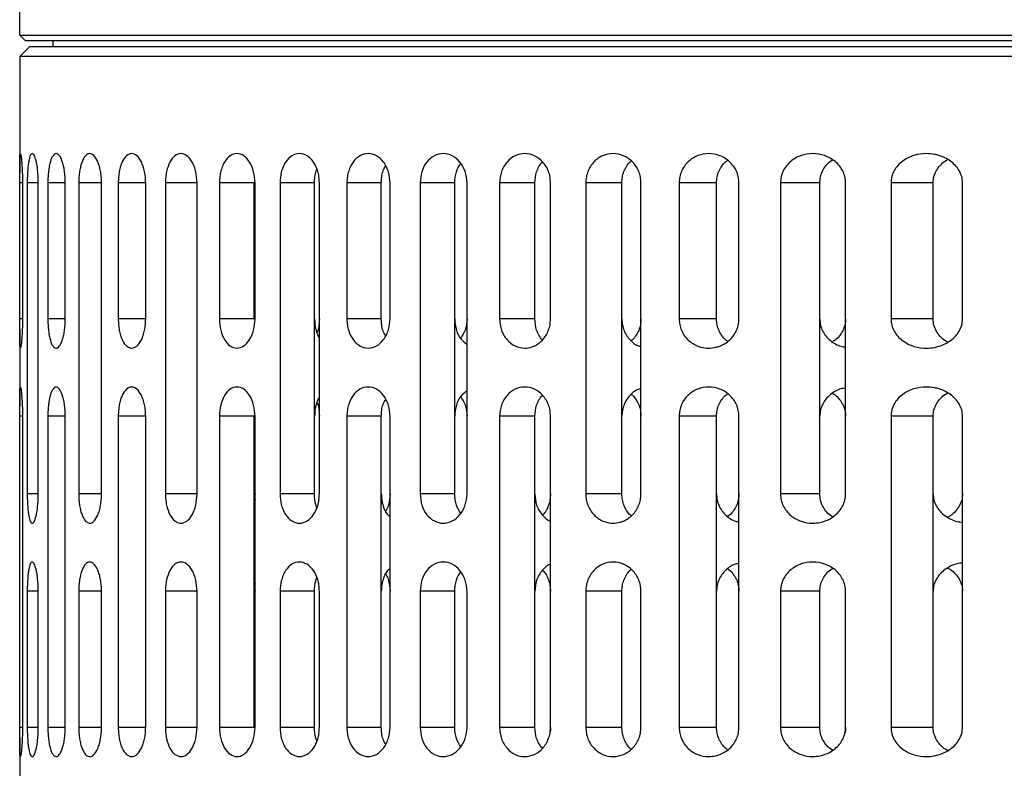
# Model space of a CAD drawing. Header units: millimetres. Extents: x -70 to 195, y 0 to 300.
# Tile 2 of 9: x 85 to 135, y 104 to 143. Entities that reach past the tile are written whole.
import ezdxf

# ---------------------------------------------------------------- set-up
doc = ezdxf.new("R2010")
doc.units = ezdxf.units.MM

msp = doc.modelspace()

# ---------------------------------------------------------------- linework, layer by layer
at = {"color": 7, "linetype": 'Continuous', "lineweight": 25}
for p, q in [((84.573, 141.769), (84.573, 143.719)), ((84.873, 141.469), (84.573, 141.769)), ((84.573, 141.769), (194.573, 141.769)), ((194.273, 141.469), (84.873, 141.469)), ((86.273, 141.469), (86.273, 141.169)), ((85.073, 141.169), (84.573, 140.669)), ((194.073, 141.169), (85.073, 141.169)), ((84.573, 140.669), (84.573, 134.707)), ((194.573, 140.669), (84.573, 140.669)), ((84.574, 127.169), (84.574, 134.169)), ((84.715, 134.169), (84.574, 134.169)), ((84.715, 134.169), (84.715, 127.169)), ((84.962, 134.169), (84.962, 118.169)), ((85.528, 134.169), (84.962, 134.169)), ((85.528, 118.169), (85.528, 134.169)), ((86.022, 134.169), (86.022, 127.169)), ((86.918, 134.169), (86.022, 134.169)), ((86.918, 127.169), (86.918, 134.169)), ((87.61, 134.169), (87.61, 118.169)), ((88.78, 134.169), (87.61, 134.169)), ((88.78, 118.169), (88.78, 134.169)), ((89.642, 134.169), (89.642, 127.169)), ((91.051, 134.169), (89.642, 134.169)), ((91.051, 127.169), (91.051, 134.169)), ((92.064, 134.169), (92.064, 118.169)), ((93.69, 134.169), (92.064, 134.169)), ((93.69, 118.169), (93.69, 134.169)), ((94.843, 134.169), (94.843, 127.169)), ((96.636, 134.169), (94.843, 134.169)), ((96.636, 127.169), (96.636, 134.169)), ((96.672, 127.169), (96.672, 134.169)), ((97.957, 134.169), (97.957, 118.169)), ((99.73, 134.169), (97.957, 134.169)), ((99.73, 118.169), (99.73, 134.169)), ((99.982, 118.169), (99.982, 134.169)), ((101.396, 134.169), (101.396, 127.169)), ((103.164, 134.169), (101.396, 134.169)), ((103.164, 127.169), (103.164, 134.169)), ((103.614, 127.169), (103.614, 134.169)), ((105.157, 134.169), (105.157, 118.169)), ((106.936, 134.169), (105.157, 134.169)), ((106.936, 118.169), (106.936, 134.169)), ((107.571, 118.169), (107.571, 134.169)), ((109.246, 134.169), (109.246, 127.169)), ((111.052, 134.169), (109.246, 134.169)), ((111.052, 127.169), (111.052, 134.169)), ((111.863, 127.169), (111.863, 134.169)), ((113.678, 134.169), (113.678, 118.169)), ((115.53, 134.169), (113.678, 134.169)), ((115.53, 118.169), (115.53, 134.169)), ((116.512, 118.169), (116.512, 134.169)), ((118.478, 134.169), (118.478, 127.169)), ((120.399, 134.169), (118.478, 134.169)), ((120.399, 127.169), (120.399, 134.169)), ((121.551, 127.169), (121.551, 134.169)), ((123.687, 134.169), (123.687, 118.169)), ((125.707, 134.169), (123.687, 134.169)), ((125.707, 118.169), (125.707, 134.169)), ((127.034, 118.169), (127.034, 134.169)), ((129.369, 134.169), (129.369, 127.169)), ((131.533, 134.169), (129.369, 134.169)), ((131.533, 127.169), (131.533, 134.169)), ((133.045, 127.169), (133.045, 134.169)), ((84.715, 127.169), (84.574, 127.169)), ((86.918, 127.169), (86.022, 127.169)), ((91.051, 127.169), (89.642, 127.169)), ((96.636, 127.169), (94.843, 127.169)), ((103.164, 127.169), (101.396, 127.169)), ((111.052, 127.169), (109.246, 127.169)), ((120.399, 127.169), (118.478, 127.169)), ((131.533, 127.169), (129.369, 127.169)), ((84.573, 126.631), (84.573, 122.707)), ((84.574, 106.169), (84.574, 122.169)), ((84.715, 122.169), (84.574, 122.169)), ((84.715, 122.169), (84.715, 106.169)), ((86.022, 122.169), (86.022, 106.169)), ((86.918, 122.169), (86.022, 122.169)), ((86.918, 106.169), (86.918, 122.169)), ((89.642, 122.169), (89.642, 106.169)), ((91.051, 122.169), (89.642, 122.169)), ((91.051, 106.169), (91.051, 122.169)), ((94.843, 122.169), (94.843, 106.169)), ((96.636, 122.169), (94.843, 122.169)), ((96.636, 106.169), (96.636, 122.169)), ((96.672, 106.169), (96.672, 122.169)), ((101.396, 122.169), (101.396, 106.169)), ((103.164, 122.169), (101.396, 122.169)), ((103.164, 106.169), (103.164, 122.169)), ((103.614, 106.169), (103.614, 122.169)), ((109.246, 122.169), (109.246, 106.169)), ((111.052, 122.169), (109.246, 122.169)), ((111.052, 106.169), (111.052, 122.169)), ((111.863, 106.169), (111.863, 122.169)), ((118.478, 122.169), (118.478, 106.169)), ((120.399, 122.169), (118.478, 122.169)), ((120.399, 106.169), (120.399, 122.169)), ((121.551, 106.169), (121.551, 122.169)), ((129.369, 122.169), (129.369, 106.169)), ((131.533, 122.169), (129.369, 122.169)), ((131.533, 106.169), (131.533, 122.169)), ((133.045, 106.169), (133.045, 122.169)), ((85.528, 118.169), (84.962, 118.169)), ((88.78, 118.169), (87.61, 118.169)), ((93.69, 118.169), (92.064, 118.169)), ((96.636, 118.169), (96.672, 117.861)), ((96.672, 118.169), (96.653, 118.02)), ((99.73, 118.169), (97.957, 118.169)), ((106.936, 118.169), (105.157, 118.169)), ((115.53, 118.169), (113.678, 118.169)), ((125.707, 118.169), (123.687, 118.169)), ((96.636, 113.46), (96.672, 113.169)), ((84.962, 113.169), (84.962, 106.169)), ((85.528, 113.169), (84.962, 113.169)), ((85.528, 106.169), (85.528, 113.169)), ((87.61, 113.169), (87.61, 106.169)), ((88.78, 113.169), (87.61, 113.169)), ((88.78, 106.169), (88.78, 113.169)), ((92.064, 113.169), (92.064, 106.169)), ((93.69, 113.169), (92.064, 113.169)), ((93.69, 106.169), (93.69, 113.169)), ((97.957, 113.169), (97.957, 106.169)), ((99.73, 113.169), (97.957, 113.169)), ((99.73, 106.169), (99.73, 113.169)), ((99.982, 106.169), (99.982, 113.169)), ((105.157, 113.169), (105.157, 106.169)), ((106.936, 113.169), (105.157, 113.169)), ((106.936, 106.169), (106.936, 113.169)), ((107.571, 106.169), (107.571, 113.169)), ((113.678, 113.169), (113.678, 106.169)), ((115.53, 113.169), (113.678, 113.169)), ((115.53, 106.169), (115.53, 113.169)), ((116.512, 106.169), (116.512, 113.169)), ((123.687, 113.169), (123.687, 106.169)), ((125.707, 113.169), (123.687, 113.169)), ((125.707, 106.169), (125.707, 113.169)), ((127.034, 106.169), (127.034, 113.169)), ((84.715, 106.169), (84.574, 106.169)), ((85.528, 106.169), (84.962, 106.169)), ((86.918, 106.169), (86.022, 106.169)), ((88.78, 106.169), (87.61, 106.169)), ((91.051, 106.169), (89.642, 106.169)), ((93.69, 106.169), (92.064, 106.169)), ((96.636, 106.169), (94.843, 106.169)), ((99.73, 106.169), (97.957, 106.169)), ((103.164, 106.169), (101.396, 106.169)), ((106.936, 106.169), (105.157, 106.169)), ((111.052, 106.169), (109.246, 106.169)), ((115.53, 106.169), (113.678, 106.169)), ((120.399, 106.169), (118.478, 106.169)), ((125.707, 106.169), (123.687, 106.169)), ((131.533, 106.169), (129.369, 106.169)), ((84.573, 105.631), (84.573, 102.49))]:
    msp.add_line(p, q, dxfattribs=at)
for points, knots in [([(84.574, 134.169), (84.574, 134.284), (84.574, 134.519), (84.573, 134.831), (84.574, 135.098), (84.577, 135.378), (84.585, 135.605), (84.605, 135.698), (84.634, 135.619), (84.663, 135.394), (84.686, 135.109), (84.702, 134.839), (84.713, 134.522), (84.714, 134.287), (84.715, 134.169)], [0, 0, 0, 0, 0.0611851, 0.1254538, 0.1858835, 0.2507124, 0.3752967, 0.5001014, 0.6247611, 0.7490598, 0.8135863, 0.8743972, 0.937082, 1, 1, 1, 1]), ([(85.528, 134.169), (85.527, 134.278), (85.524, 134.499), (85.499, 134.803), (85.464, 135.074), (85.405, 135.369), (85.318, 135.612), (85.227, 135.69), (85.16, 135.646), (85.101, 135.542), (85.049, 135.358), (85.006, 135.068), (84.982, 134.8), (84.965, 134.498), (84.963, 134.277), (84.962, 134.169)], [0, 0, 0, 0, 0.061528, 0.125153, 0.185268, 0.250495, 0.375317, 0.500336, 0.578668, 0.625247, 0.74932, 0.815348, 0.874818, 0.93884, 1, 1, 1, 1]), ([(86.918, 134.169), (86.916, 134.274), (86.911, 134.486), (86.878, 134.783), (86.828, 135.052), (86.743, 135.352), (86.611, 135.607), (86.443, 135.703), (86.283, 135.598), (86.167, 135.343), (86.095, 135.047), (86.054, 134.78), (86.027, 134.485), (86.024, 134.273), (86.022, 134.169)], [0, 0, 0, 0, 0.061906, 0.125308, 0.185924, 0.250597, 0.375507, 0.500411, 0.625074, 0.749446, 0.814919, 0.874924, 0.938513, 1, 1, 1, 1]), ([(88.78, 134.169), (88.777, 134.272), (88.772, 134.478), (88.732, 134.769), (88.671, 135.036), (88.565, 135.338), (88.395, 135.602), (88.171, 135.705), (87.955, 135.596), (87.8, 135.332), (87.705, 135.032), (87.652, 134.767), (87.617, 134.477), (87.612, 134.271), (87.61, 134.169)], [0, 0, 0, 0, 0.062136, 0.125383, 0.186392, 0.250669, 0.375459, 0.5003, 0.625033, 0.749589, 0.814502, 0.874719, 0.938192, 1, 1, 1, 1]), ([(91.051, 134.169), (91.048, 134.27), (91.042, 134.472), (90.996, 134.759), (90.926, 135.024), (90.801, 135.327), (90.598, 135.598), (90.326, 135.706), (90.06, 135.594), (89.87, 135.323), (89.755, 135.021), (89.691, 134.757), (89.65, 134.471), (89.644, 134.269), (89.642, 134.169)], [0, 0, 0, 0, 0.062279, 0.125393, 0.186717, 0.250667, 0.375365, 0.500115, 0.624838, 0.749487, 0.814239, 0.874744, 0.938073, 1, 1, 1, 1]), ([(93.69, 134.169), (93.678, 134.365), (93.66, 134.661), (93.551, 135.011), (93.41, 135.319), (93.176, 135.595), (92.859, 135.707), (92.547, 135.592), (92.283, 135.265), (92.136, 134.847), (92.073, 134.467), (92.067, 134.268), (92.064, 134.169)], [0, 0, 0, 0, 0.122359, 0.185688, 0.250364, 0.375166, 0.500001, 0.624856, 0.749722, 0.874585, 0.937931, 1, 1, 1, 1]), ([(96.672, 134.169), (96.658, 134.365), (96.63, 134.759), (96.411, 135.26), (96.101, 135.593), (95.74, 135.708), (95.386, 135.592), (95.134, 135.311), (94.984, 134.999), (94.872, 134.649), (94.854, 134.358), (94.843, 134.169)], [0, 0, 0, 0, 0.123683, 0.249879, 0.374726, 0.499586, 0.62449, 0.749464, 0.816305, 0.880402, 1, 1, 1, 1]), ([(99.982, 134.169), (99.977, 134.275), (99.968, 134.482), (99.882, 134.857), (99.691, 135.263), (99.355, 135.591), (98.955, 135.709), (98.559, 135.592), (98.277, 135.308), (98.11, 134.992), (97.989, 134.641), (97.97, 134.354), (97.957, 134.169)], [0, 0, 0, 0, 0.06771, 0.132099, 0.2504, 0.373928, 0.499887, 0.624683, 0.749579, 0.817979, 0.882596, 1, 1, 1, 1]), ([(103.614, 134.169), (103.599, 134.354), (103.576, 134.641), (103.437, 134.992), (103.246, 135.307), (102.927, 135.591), (102.489, 135.709), (102.056, 135.591), (101.699, 135.263), (101.5, 134.857), (101.41, 134.483), (101.401, 134.275), (101.396, 134.169)], [0, 0, 0, 0, 0.117396, 0.18201, 0.250409, 0.375157, 0.499899, 0.625957, 0.749581, 0.867884, 0.93228, 1, 1, 1, 1]), ([(107.571, 134.169), (107.552, 134.367), (107.514, 134.761), (107.227, 135.26), (106.824, 135.591), (106.35, 135.708), (105.88, 135.593), (105.485, 135.26), (105.21, 134.759), (105.175, 134.365), (105.157, 134.169)], [0, 0, 0, 0, 0.125072, 0.250049, 0.374993, 0.499934, 0.624833, 0.749953, 0.876229, 1, 1, 1, 1]), ([(111.863, 134.169), (111.858, 134.268), (111.848, 134.467), (111.74, 134.848), (111.489, 135.265), (111.05, 135.592), (110.541, 135.707), (110.036, 135.595), (109.674, 135.319), (109.457, 135.011), (109.293, 134.661), (109.265, 134.365), (109.246, 134.169)], [0, 0, 0, 0, 0.062127, 0.125544, 0.25036, 0.375183, 0.500009, 0.624829, 0.74968, 0.814341, 0.877657, 1, 1, 1, 1]), ([(116.512, 134.169), (116.506, 134.269), (116.495, 134.471), (116.406, 134.757), (116.267, 135.021), (116.024, 135.323), (115.625, 135.594), (115.082, 135.706), (114.542, 135.598), (114.15, 135.327), (113.914, 135.023), (113.78, 134.759), (113.694, 134.471), (113.684, 134.27), (113.678, 134.169)], [0, 0, 0, 0, 0.061985, 0.125386, 0.185893, 0.250672, 0.375401, 0.500134, 0.624805, 0.749433, 0.813386, 0.874734, 0.937778, 1, 1, 1, 1]), ([(121.551, 134.169), (121.545, 134.271), (121.532, 134.477), (121.432, 134.767), (121.278, 135.032), (121.01, 135.333), (120.579, 135.597), (120.001, 135.705), (119.426, 135.601), (119.002, 135.337), (118.741, 135.035), (118.593, 134.769), (118.497, 134.478), (118.484, 134.271), (118.478, 134.169)], [0, 0, 0, 0, 0.0618449, 0.1253671, 0.1856539, 0.2506729, 0.3755033, 0.5003129, 0.6249708, 0.7494977, 0.813724, 0.874709, 0.9379041, 1, 1, 1, 1]), ([(127.034, 134.169), (127.027, 134.274), (127.012, 134.486), (126.897, 134.781), (126.724, 135.048), (126.427, 135.345), (125.96, 135.6), (125.347, 135.703), (124.735, 135.605), (124.275, 135.35), (123.986, 135.052), (123.818, 134.783), (123.708, 134.486), (123.694, 134.274), (123.687, 134.169)], [0, 0, 0, 0, 0.061601, 0.125325, 0.185271, 0.250699, 0.375703, 0.500593, 0.625194, 0.749571, 0.814102, 0.874611, 0.938051, 1, 1, 1, 1]), ([(133.045, 134.169), (133.037, 134.277), (133.019, 134.498), (132.884, 134.8), (132.685, 135.068), (132.353, 135.359), (131.972, 135.543), (131.548, 135.647), (131.114, 135.69), (130.542, 135.611), (130.04, 135.369), (129.715, 135.074), (129.523, 134.803), (129.394, 134.499), (129.377, 134.278), (129.369, 134.169)], [0, 0, 0, 0, 0.06114, 0.12515, 0.184594, 0.250613, 0.375633, 0.421887, 0.500804, 0.625295, 0.749339, 0.814667, 0.874889, 0.938487, 1, 1, 1, 1]), ([(106.936, 134.169), (106.951, 134.367), (106.979, 134.738), (107.162, 135.026), (107.248, 135.16)], [0, 0, 0, 0, 0.534638, 1, 1, 1, 1]), ([(111.052, 134.169), (111.07, 134.366), (111.097, 134.665), (111.27, 135.005), (111.369, 135.187), (111.447, 135.245), (111.451, 135.248)], [0, 0, 0, 0, 0.481334, 0.730538, 0.98514, 1, 1, 1, 1]), ([(115.53, 134.169), (115.535, 134.266), (115.546, 134.463), (115.629, 134.751), (115.768, 135.013), (115.894, 135.208), (115.995, 135.273), (116.014, 135.285)], [0, 0, 0, 0, 0.2263521, 0.4583723, 0.6968944, 0.9426858, 1, 1, 1, 1]), ([(120.399, 134.169), (120.405, 134.268), (120.417, 134.467), (120.51, 134.759), (120.665, 135.026), (120.815, 135.228), (120.937, 135.297), (120.968, 135.315)], [0, 0, 0, 0, 0.217878, 0.442476, 0.675298, 0.917693, 1, 1, 1, 1]), ([(125.707, 134.169), (125.714, 134.269), (125.727, 134.473), (125.835, 134.771), (126.01, 135.042), (126.185, 135.249), (126.324, 135.318), (126.363, 135.337)], [0, 0, 0, 0, 0.212187, 0.432519, 0.663524, 0.907398, 1, 1, 1, 1]), ([(131.533, 134.169), (131.542, 134.279), (131.56, 134.503), (131.695, 134.812), (131.9, 135.078), (132.093, 135.272), (132.24, 135.336), (132.28, 135.353)], [0, 0, 0, 0, 0.223028, 0.45452, 0.672571, 0.91051, 1, 1, 1, 1]), ([(99.73, 134.169), (99.739, 134.356), (99.752, 134.603), (99.83, 134.817), (99.848, 134.869)], [0, 0, 0, 0, 0.755269, 1, 1, 1, 1]), ([(103.164, 134.169), (103.169, 134.275), (103.179, 134.481), (103.246, 134.792), (103.342, 134.96), (103.392, 135.049)], [0, 0, 0, 0, 0.332595, 0.648895, 1, 1, 1, 1]), ([(84.715, 127.169), (84.714, 127.052), (84.713, 126.818), (84.702, 126.502), (84.687, 126.231), (84.663, 125.946), (84.634, 125.72), (84.605, 125.641), (84.585, 125.733), (84.577, 125.96), (84.574, 126.24), (84.573, 126.504), (84.574, 126.816), (84.574, 127.052), (84.574, 127.169)], [0, 0, 0, 0, 0.06249, 0.1251951, 0.1859848, 0.2505176, 0.3750672, 0.4999209, 0.6244185, 0.7491525, 0.8139748, 0.874421, 0.9370812, 1, 1, 1, 1]), ([(86.022, 127.169), (86.024, 127.065), (86.027, 126.853), (86.054, 126.558), (86.095, 126.291), (86.167, 125.994), (86.255, 125.803), (86.355, 125.693), (86.465, 125.648), (86.612, 125.733), (86.743, 125.988), (86.828, 126.287), (86.878, 126.555), (86.911, 126.852), (86.916, 127.064), (86.918, 127.169)], [0, 0, 0, 0, 0.061513, 0.125141, 0.185161, 0.250679, 0.375475, 0.421122, 0.500654, 0.625276, 0.749669, 0.814102, 0.874522, 0.938009, 1, 1, 1, 1]), ([(89.642, 127.169), (89.644, 127.07), (89.65, 126.868), (89.691, 126.582), (89.755, 126.318), (89.87, 126.016), (90.011, 125.815), (90.178, 125.695), (90.357, 125.645), (90.599, 125.741), (90.802, 126.013), (90.928, 126.321), (90.999, 126.59), (91.043, 126.876), (91.048, 127.072), (91.051, 127.169)], [0, 0, 0, 0, 0.061859, 0.125126, 0.185608, 0.250356, 0.375136, 0.417928, 0.500364, 0.624978, 0.749471, 0.814717, 0.878095, 0.939789, 1, 1, 1, 1]), ([(94.843, 127.169), (94.856, 126.972), (94.883, 126.578), (95.089, 126.079), (95.385, 125.748), (95.74, 125.631), (96.1, 125.746), (96.41, 126.078), (96.63, 126.579), (96.658, 126.974), (96.672, 127.169)], [0, 0, 0, 0, 0.124877, 0.249781, 0.374755, 0.499814, 0.624715, 0.749815, 0.876163, 1, 1, 1, 1]), ([(99.73, 127.169), (99.743, 126.985), (99.763, 126.7), (99.871, 126.371), (99.948, 126.236), (99.982, 126.177)], [0, 0, 0, 0, 0.506802, 0.785765, 1, 1, 1, 1]), ([(99.982, 127.169), (99.976, 127.064), (99.966, 126.859), (99.922, 126.614), (99.865, 126.501), (99.848, 126.47)], [0, 0, 0, 0, 0.4307551, 0.8404086, 1, 1, 1, 1]), ([(101.396, 127.169), (101.401, 127.063), (101.41, 126.857), (101.5, 126.482), (101.698, 126.077), (102.055, 125.748), (102.488, 125.63), (102.927, 125.747), (103.246, 126.031), (103.437, 126.347), (103.576, 126.698), (103.599, 126.984), (103.614, 127.169)], [0, 0, 0, 0, 0.067628, 0.131943, 0.25012, 0.373727, 0.499738, 0.624642, 0.749431, 0.817879, 0.882537, 1, 1, 1, 1]), ([(103.392, 126.29), (103.342, 126.379), (103.246, 126.547), (103.179, 126.858), (103.169, 127.064), (103.164, 127.169)], [0, 0, 0, 0, 0.3502561, 0.666953, 1, 1, 1, 1]), ([(106.936, 127.169), (106.954, 126.975), (106.991, 126.583), (107.234, 126.109), (107.471, 125.94), (107.571, 125.869)], [0, 0, 0, 0, 0.3625, 0.732417, 1, 1, 1, 1]), ([(107.571, 127.169), (107.555, 126.969), (107.525, 126.598), (107.335, 126.311), (107.248, 126.179)], [0, 0, 0, 0, 0.540185, 1, 1, 1, 1]), ([(109.246, 127.169), (109.265, 126.974), (109.293, 126.678), (109.457, 126.328), (109.673, 126.021), (110.036, 125.744), (110.495, 125.642), (110.818, 125.695), (110.975, 125.754), (111.179, 125.843), (111.487, 126.069), (111.74, 126.491), (111.848, 126.871), (111.858, 127.071), (111.863, 127.169)], [0, 0, 0, 0, 0.12219, 0.185426, 0.250005, 0.374821, 0.499742, 0.589785, 0.614294, 0.62139, 0.749697, 0.874314, 0.9378, 1, 1, 1, 1]), ([(111.451, 126.091), (111.447, 126.094), (111.369, 126.151), (111.27, 126.333), (111.097, 126.674), (111.07, 126.973), (111.052, 127.169)], [0, 0, 0, 0, 0.013904, 0.268755, 0.518201, 1, 1, 1, 1]), ([(115.53, 127.169), (115.536, 127.069), (115.547, 126.866), (115.634, 126.578), (115.769, 126.312), (116.011, 126.016), (116.27, 125.799), (116.481, 125.763), (116.512, 125.757)], [0, 0, 0, 0, 0.156796, 0.31576, 0.47011, 0.631225, 0.945265, 1, 1, 1, 1]), ([(116.512, 127.169), (116.506, 127.07), (116.495, 126.868), (116.406, 126.58), (116.264, 126.322), (116.137, 126.133), (116.035, 126.067), (116.014, 126.053)], [0, 0, 0, 0, 0.231838, 0.468969, 0.695282, 0.937566, 1, 1, 1, 1]), ([(118.478, 127.169), (118.484, 127.071), (118.495, 126.873), (118.588, 126.583), (118.735, 126.311), (119, 126.003), (119.427, 125.737), (119.935, 125.646), (120.319, 125.694), (120.689, 125.809), (121.015, 126.009), (121.287, 126.318), (121.439, 126.591), (121.534, 126.878), (121.545, 127.074), (121.551, 127.169)], [0, 0, 0, 0, 0.0595673, 0.1209197, 0.1844238, 0.2504107, 0.3751865, 0.5000903, 0.5798242, 0.6251854, 0.7496749, 0.8171365, 0.8810728, 0.9418756, 1, 1, 1, 1]), ([(120.967, 126.024), (120.937, 126.042), (120.818, 126.109), (120.671, 126.305), (120.516, 126.566), (120.418, 126.86), (120.405, 127.067), (120.399, 127.169)], [0, 0, 0, 0, 0.082439, 0.317873, 0.541003, 0.77262, 1, 1, 1, 1]), ([(125.707, 127.169), (125.714, 127.064), (125.729, 126.85), (125.843, 126.551), (126.016, 126.281), (126.315, 125.987), (126.668, 125.77), (126.954, 125.737), (127.034, 125.728)], [0, 0, 0, 0, 0.145904, 0.295612, 0.438402, 0.591263, 0.8861, 1, 1, 1, 1]), ([(127.034, 127.169), (127.027, 127.065), (127.012, 126.853), (126.898, 126.557), (126.721, 126.295), (126.547, 126.095), (126.407, 126.024), (126.363, 126.002)], [0, 0, 0, 0, 0.219724, 0.447018, 0.660838, 0.894207, 1, 1, 1, 1]), ([(129.369, 127.169), (129.377, 127.061), (129.394, 126.84), (129.523, 126.536), (129.715, 126.265), (130.041, 125.969), (130.544, 125.727), (131.117, 125.649), (131.552, 125.692), (131.974, 125.797), (132.355, 125.98), (132.685, 126.271), (132.884, 126.539), (133.019, 126.841), (133.037, 127.061), (133.045, 127.169)], [0, 0, 0, 0, 0.061528, 0.125152, 0.185283, 0.250522, 0.375307, 0.500095, 0.578532, 0.625031, 0.749626, 0.815466, 0.874783, 0.938824, 1, 1, 1, 1]), ([(132.28, 125.986), (132.24, 126.003), (132.093, 126.066), (131.9, 126.26), (131.695, 126.526), (131.56, 126.835), (131.542, 127.059), (131.533, 127.169)], [0, 0, 0, 0, 0.089011, 0.326716, 0.544631, 0.776552, 1, 1, 1, 1]), ([(84.574, 122.169), (84.574, 122.284), (84.574, 122.519), (84.573, 122.831), (84.574, 123.098), (84.577, 123.378), (84.585, 123.605), (84.605, 123.698), (84.634, 123.619), (84.663, 123.394), (84.686, 123.109), (84.702, 122.839), (84.713, 122.522), (84.714, 122.287), (84.715, 122.169)], [0, 0, 0, 0, 0.061185, 0.125454, 0.185884, 0.250712, 0.375297, 0.500101, 0.624761, 0.74906, 0.813586, 0.874397, 0.937082, 1, 1, 1, 1]), ([(86.918, 122.169), (86.916, 122.274), (86.911, 122.486), (86.878, 122.783), (86.828, 123.052), (86.743, 123.352), (86.611, 123.607), (86.443, 123.703), (86.283, 123.598), (86.167, 123.343), (86.095, 123.047), (86.054, 122.78), (86.027, 122.485), (86.024, 122.273), (86.022, 122.169)], [0, 0, 0, 0, 0.061906, 0.125308, 0.185924, 0.250597, 0.375507, 0.500411, 0.625074, 0.749446, 0.814919, 0.874924, 0.938513, 1, 1, 1, 1]), ([(91.051, 122.169), (91.048, 122.27), (91.042, 122.472), (90.996, 122.759), (90.926, 123.024), (90.801, 123.327), (90.598, 123.598), (90.326, 123.706), (90.06, 123.594), (89.87, 123.323), (89.755, 123.021), (89.691, 122.757), (89.65, 122.471), (89.644, 122.269), (89.642, 122.169)], [0, 0, 0, 0, 0.062279, 0.125393, 0.186717, 0.250667, 0.375365, 0.500115, 0.624838, 0.749487, 0.814239, 0.874744, 0.938073, 1, 1, 1, 1]), ([(96.672, 122.169), (96.658, 122.365), (96.63, 122.759), (96.411, 123.26), (96.101, 123.593), (95.741, 123.708), (95.386, 123.592), (95.09, 123.261), (94.883, 122.762), (94.856, 122.367), (94.843, 122.169)], [0, 0, 0, 0, 0.123744, 0.250001, 0.374908, 0.499828, 0.624793, 0.749826, 0.874872, 1, 1, 1, 1]), ([(103.614, 122.169), (103.599, 122.354), (103.576, 122.641), (103.437, 122.992), (103.246, 123.307), (102.927, 123.591), (102.489, 123.709), (102.056, 123.591), (101.699, 123.263), (101.5, 122.857), (101.41, 122.483), (101.401, 122.275), (101.396, 122.169)], [0, 0, 0, 0, 0.117396, 0.18201, 0.250409, 0.375157, 0.499899, 0.625957, 0.749581, 0.867884, 0.93228, 1, 1, 1, 1]), ([(111.863, 122.169), (111.858, 122.268), (111.848, 122.467), (111.74, 122.848), (111.489, 123.265), (111.05, 123.592), (110.541, 123.707), (110.036, 123.595), (109.674, 123.319), (109.457, 123.011), (109.293, 122.661), (109.265, 122.365), (109.246, 122.169)], [0, 0, 0, 0, 0.062127, 0.125544, 0.25036, 0.375183, 0.500009, 0.624829, 0.74968, 0.814341, 0.877657, 1, 1, 1, 1]), ([(116.512, 123.581), (116.481, 123.576), (116.27, 123.54), (116.012, 123.323), (115.769, 123.027), (115.634, 122.761), (115.547, 122.473), (115.536, 122.27), (115.53, 122.169)], [0, 0, 0, 0, 0.054806, 0.368595, 0.529702, 0.684091, 0.843119, 1, 1, 1, 1]), ([(121.551, 122.169), (121.545, 122.271), (121.532, 122.477), (121.432, 122.767), (121.278, 123.032), (121.01, 123.333), (120.579, 123.597), (120.001, 123.705), (119.426, 123.601), (119.002, 123.337), (118.741, 123.035), (118.593, 122.769), (118.497, 122.478), (118.484, 122.271), (118.478, 122.169)], [0, 0, 0, 0, 0.061845, 0.125367, 0.185654, 0.250673, 0.375503, 0.500313, 0.624971, 0.749498, 0.813724, 0.874709, 0.937904, 1, 1, 1, 1]), ([(127.034, 123.611), (126.954, 123.601), (126.668, 123.569), (126.316, 123.352), (126.017, 123.059), (125.844, 122.788), (125.729, 122.489), (125.714, 122.275), (125.707, 122.169)], [0, 0, 0, 0, 0.114653, 0.407889, 0.560996, 0.704031, 0.853914, 1, 1, 1, 1]), ([(133.045, 122.169), (133.037, 122.277), (133.019, 122.498), (132.884, 122.8), (132.685, 123.068), (132.353, 123.359), (131.972, 123.543), (131.548, 123.647), (131.114, 123.69), (130.542, 123.611), (130.04, 123.369), (129.715, 123.074), (129.523, 122.803), (129.394, 122.499), (129.377, 122.278), (129.369, 122.169)], [0, 0, 0, 0, 0.06114, 0.12515, 0.184594, 0.250613, 0.375633, 0.421887, 0.500804, 0.625295, 0.749339, 0.814667, 0.874889, 0.938487, 1, 1, 1, 1]), ([(99.982, 123.162), (99.948, 123.103), (99.871, 122.968), (99.763, 122.639), (99.743, 122.354), (99.73, 122.169)], [0, 0, 0, 0, 0.21372, 0.492882, 1, 1, 1, 1]), ([(103.164, 122.169), (103.169, 122.275), (103.179, 122.481), (103.246, 122.792), (103.342, 122.96), (103.392, 123.049)], [0, 0, 0, 0, 0.332595, 0.648895, 1, 1, 1, 1]), ([(107.571, 123.47), (107.471, 123.399), (107.234, 123.23), (106.991, 122.756), (106.954, 122.364), (106.936, 122.169)], [0, 0, 0, 0, 0.266945, 0.637178, 1, 1, 1, 1]), ([(107.248, 123.16), (107.335, 123.028), (107.525, 122.741), (107.555, 122.37), (107.571, 122.169)], [0, 0, 0, 0, 0.459357, 1, 1, 1, 1]), ([(111.052, 122.169), (111.07, 122.366), (111.097, 122.665), (111.27, 123.005), (111.369, 123.187), (111.447, 123.245), (111.451, 123.248)], [0, 0, 0, 0, 0.481334, 0.730538, 0.98514, 1, 1, 1, 1]), ([(116.014, 123.285), (116.035, 123.272), (116.137, 123.206), (116.264, 123.016), (116.406, 122.759), (116.495, 122.471), (116.506, 122.269), (116.512, 122.169)], [0, 0, 0, 0, 0.06243, 0.304613, 0.530904, 0.768083, 1, 1, 1, 1]), ([(120.399, 122.169), (120.405, 122.268), (120.417, 122.467), (120.51, 122.759), (120.665, 123.026), (120.815, 123.228), (120.937, 123.297), (120.968, 123.315)], [0, 0, 0, 0, 0.217878, 0.442476, 0.675298, 0.917693, 1, 1, 1, 1]), ([(126.363, 123.337), (126.406, 123.315), (126.547, 123.244), (126.721, 123.044), (126.898, 122.782), (127.012, 122.486), (127.027, 122.274), (127.034, 122.169)], [0, 0, 0, 0, 0.105618, 0.339071, 0.553017, 0.780278, 1, 1, 1, 1]), ([(131.533, 122.169), (131.542, 122.279), (131.56, 122.503), (131.695, 122.812), (131.9, 123.078), (132.093, 123.272), (132.24, 123.336), (132.28, 123.353)], [0, 0, 0, 0, 0.223028, 0.45452, 0.672571, 0.91051, 1, 1, 1, 1]), ([(99.848, 122.869), (99.865, 122.838), (99.922, 122.725), (99.966, 122.48), (99.976, 122.275), (99.982, 122.169)], [0, 0, 0, 0, 0.158521, 0.568674, 1, 1, 1, 1]), ([(84.962, 118.169), (84.963, 118.061), (84.965, 117.84), (84.982, 117.539), (85.006, 117.271), (85.049, 116.98), (85.117, 116.736), (85.214, 116.638), (85.319, 116.727), (85.405, 116.969), (85.464, 117.264), (85.499, 117.535), (85.524, 117.84), (85.527, 118.061), (85.528, 118.169)], [0, 0, 0, 0, 0.061214, 0.125307, 0.18468, 0.25061, 0.375532, 0.500276, 0.624719, 0.749355, 0.814585, 0.874725, 0.938408, 1, 1, 1, 1]), ([(87.61, 118.169), (87.612, 118.068), (87.617, 117.862), (87.652, 117.572), (87.705, 117.307), (87.8, 117.007), (87.917, 116.809), (88.053, 116.694), (88.199, 116.646), (88.395, 116.738), (88.566, 117.003), (88.674, 117.311), (88.735, 117.583), (88.773, 117.872), (88.778, 118.071), (88.78, 118.169)], [0, 0, 0, 0, 0.0617278, 0.1251246, 0.1854225, 0.2504519, 0.3752606, 0.4199577, 0.5005489, 0.625149, 0.7495849, 0.8155692, 0.8790732, 0.9404278, 1, 1, 1, 1]), ([(92.064, 118.169), (92.067, 118.071), (92.073, 117.872), (92.136, 117.492), (92.282, 117.074), (92.462, 116.852), (92.584, 116.759), (92.682, 116.697), (92.888, 116.642), (93.176, 116.744), (93.41, 117.02), (93.551, 117.327), (93.66, 117.678), (93.678, 117.974), (93.69, 118.169)], [0, 0, 0, 0, 0.062, 0.125285, 0.249997, 0.374824, 0.378552, 0.410255, 0.500173, 0.624979, 0.749676, 0.81434, 0.877658, 1, 1, 1, 1]), ([(97.957, 118.169), (97.97, 117.985), (97.989, 117.698), (98.11, 117.347), (98.277, 117.031), (98.559, 116.748), (98.954, 116.63), (99.354, 116.748), (99.691, 117.076), (99.881, 117.481), (99.968, 117.856), (99.977, 118.063), (99.982, 118.169)], [0, 0, 0, 0, 0.117375, 0.181975, 0.250357, 0.375079, 0.499796, 0.625836, 0.749425, 0.867797, 0.932234, 1, 1, 1, 1]), ([(99.849, 117.47), (99.83, 117.522), (99.752, 117.735), (99.739, 117.982), (99.73, 118.169)], [0, 0, 0, 0, 0.243579, 1, 1, 1, 1]), ([(103.164, 118.169), (103.169, 118.063), (103.178, 117.856), (103.27, 117.485), (103.406, 117.159), (103.568, 117.025), (103.614, 116.987)], [0, 0, 0, 0, 0.228223, 0.445256, 0.844011, 1, 1, 1, 1]), ([(103.614, 118.169), (103.598, 117.986), (103.573, 117.701), (103.469, 117.412), (103.406, 117.313), (103.392, 117.29)], [0, 0, 0, 0, 0.5852343, 0.9073331, 1, 1, 1, 1]), ([(105.157, 118.169), (105.175, 117.974), (105.21, 117.58), (105.484, 117.079), (105.879, 116.746), (106.35, 116.631), (106.823, 116.747), (107.167, 117.028), (107.374, 117.34), (107.528, 117.69), (107.554, 117.98), (107.571, 118.169)], [0, 0, 0, 0, 0.123551, 0.249605, 0.374482, 0.49947, 0.624457, 0.749325, 0.816208, 0.880343, 1, 1, 1, 1]), ([(107.251, 117.172), (107.165, 117.308), (106.979, 117.598), (106.951, 117.971), (106.936, 118.169)], [0, 0, 0, 0, 0.468831, 1, 1, 1, 1]), ([(111.052, 118.169), (111.071, 117.974), (111.099, 117.678), (111.265, 117.325), (111.486, 117.028), (111.697, 116.816), (111.863, 116.779), (111.863, 116.779)], [0, 0, 0, 0, 0.3258641, 0.494586, 0.6669699, 0.999457, 1, 1, 1, 1]), ([(111.863, 118.169), (111.858, 118.07), (111.848, 117.87), (111.736, 117.498), (111.604, 117.204), (111.456, 117.095), (111.451, 117.091)], [0, 0, 0, 0, 0.243759, 0.49258, 0.982305, 1, 1, 1, 1]), ([(113.678, 118.169), (113.683, 118.072), (113.694, 117.876), (113.777, 117.59), (113.909, 117.322), (114.149, 117.013), (114.542, 116.741), (115.022, 116.645), (115.383, 116.695), (115.729, 116.815), (116.024, 117.016), (116.267, 117.317), (116.405, 117.581), (116.495, 117.867), (116.506, 118.069), (116.512, 118.169)], [0, 0, 0, 0, 0.060162, 0.121806, 0.185131, 0.250321, 0.375078, 0.499867, 0.582113, 0.62499, 0.74951, 0.814135, 0.874523, 0.937967, 1, 1, 1, 1]), ([(116.014, 117.053), (115.995, 117.066), (115.896, 117.13), (115.773, 117.319), (115.633, 117.577), (115.547, 117.867), (115.536, 118.069), (115.53, 118.169)], [0, 0, 0, 0, 0.056863, 0.297687, 0.528475, 0.765835, 1, 1, 1, 1]), ([(120.399, 118.169), (120.405, 118.067), (120.418, 117.859), (120.517, 117.567), (120.668, 117.299), (120.936, 117.003), (121.242, 116.783), (121.493, 116.749), (121.551, 116.741)], [0, 0, 0, 0, 0.150372, 0.303571, 0.451152, 0.606929, 0.90914, 1, 1, 1, 1]), ([(121.551, 118.169), (121.545, 118.068), (121.532, 117.862), (121.432, 117.571), (121.275, 117.311), (121.125, 117.113), (121.002, 117.044), (120.967, 117.024)], [0, 0, 0, 0, 0.2243517, 0.4547861, 0.6734873, 0.9093497, 1, 1, 1, 1]), ([(123.687, 118.169), (123.694, 118.065), (123.708, 117.853), (123.818, 117.556), (123.986, 117.287), (124.276, 116.987), (124.738, 116.732), (125.277, 116.648), (125.685, 116.693), (126.08, 116.804), (126.429, 116.996), (126.724, 117.292), (126.897, 117.558), (127.012, 117.853), (127.027, 118.065), (127.034, 118.169)], [0, 0, 0, 0, 0.061819, 0.12513, 0.185817, 0.250573, 0.375491, 0.500325, 0.578996, 0.625401, 0.749852, 0.814966, 0.874668, 0.938392, 1, 1, 1, 1]), ([(126.362, 117.002), (126.324, 117.021), (126.189, 117.088), (126.019, 117.286), (125.842, 117.55), (125.729, 117.85), (125.715, 118.064), (125.707, 118.169)], [0, 0, 0, 0, 0.092618, 0.327515, 0.54697, 0.776379, 1, 1, 1, 1]), ([(131.533, 118.169), (131.541, 118.067), (131.557, 117.857), (131.683, 117.553), (131.883, 117.269), (132.23, 116.969), (132.634, 116.758), (132.95, 116.729), (133.045, 116.72)], [0, 0, 0, 0, 0.133506, 0.27362, 0.422993, 0.583813, 0.874881, 1, 1, 1, 1]), ([(133.045, 118.169), (133.037, 118.062), (133.019, 117.841), (132.885, 117.538), (132.683, 117.275), (132.485, 117.077), (132.33, 117.008), (132.28, 116.986)], [0, 0, 0, 0, 0.217222, 0.444633, 0.65583, 0.890376, 1, 1, 1, 1]), ([(85.528, 113.169), (85.527, 113.278), (85.524, 113.499), (85.499, 113.803), (85.464, 114.074), (85.405, 114.369), (85.318, 114.612), (85.227, 114.69), (85.16, 114.646), (85.101, 114.542), (85.049, 114.358), (85.006, 114.068), (84.982, 113.8), (84.965, 113.498), (84.963, 113.277), (84.962, 113.169)], [0, 0, 0, 0, 0.061528, 0.125153, 0.185268, 0.250495, 0.375317, 0.500336, 0.578668, 0.625247, 0.74932, 0.815348, 0.874818, 0.93884, 1, 1, 1, 1]), ([(88.78, 113.169), (88.777, 113.272), (88.772, 113.478), (88.732, 113.769), (88.671, 114.036), (88.565, 114.338), (88.395, 114.602), (88.171, 114.705), (87.955, 114.596), (87.8, 114.332), (87.705, 114.032), (87.652, 113.767), (87.617, 113.477), (87.612, 113.271), (87.61, 113.169)], [0, 0, 0, 0, 0.062136, 0.125383, 0.186392, 0.250669, 0.375459, 0.5003, 0.625033, 0.749589, 0.814502, 0.874719, 0.938192, 1, 1, 1, 1]), ([(93.69, 113.169), (93.678, 113.365), (93.66, 113.661), (93.551, 114.011), (93.41, 114.319), (93.176, 114.595), (92.859, 114.707), (92.547, 114.592), (92.283, 114.265), (92.136, 113.847), (92.073, 113.467), (92.067, 113.268), (92.064, 113.169)], [0, 0, 0, 0, 0.122359, 0.185688, 0.250364, 0.375166, 0.500001, 0.624856, 0.749722, 0.874585, 0.937931, 1, 1, 1, 1]), ([(99.982, 113.169), (99.977, 113.275), (99.968, 113.482), (99.882, 113.857), (99.692, 114.262), (99.355, 114.59), (98.956, 114.709), (98.56, 114.592), (98.278, 114.308), (98.111, 113.992), (97.989, 113.641), (97.97, 113.354), (97.957, 113.169)], [0, 0, 0, 0, 0.067695, 0.13207, 0.250349, 0.373858, 0.499785, 0.624556, 0.749426, 0.817875, 0.882535, 1, 1, 1, 1]), ([(107.571, 113.169), (107.552, 113.367), (107.514, 113.761), (107.227, 114.26), (106.824, 114.591), (106.35, 114.708), (105.88, 114.593), (105.485, 114.26), (105.21, 113.759), (105.175, 113.365), (105.157, 113.169)], [0, 0, 0, 0, 0.125072, 0.250049, 0.374993, 0.499934, 0.624833, 0.749953, 0.876229, 1, 1, 1, 1]), ([(111.863, 114.56), (111.863, 114.56), (111.697, 114.523), (111.487, 114.311), (111.266, 114.014), (111.099, 113.661), (111.071, 113.365), (111.052, 113.169)], [0, 0, 0, 0, 0.000078, 0.332652, 0.505132, 0.673949, 1, 1, 1, 1]), ([(116.512, 113.169), (116.506, 113.269), (116.495, 113.471), (116.406, 113.757), (116.267, 114.021), (116.024, 114.323), (115.625, 114.594), (115.082, 114.706), (114.542, 114.598), (114.15, 114.327), (113.914, 114.023), (113.78, 113.759), (113.694, 113.471), (113.684, 113.27), (113.678, 113.169)], [0, 0, 0, 0, 0.061985, 0.125386, 0.185893, 0.250672, 0.375401, 0.500134, 0.624805, 0.749433, 0.813386, 0.874734, 0.937778, 1, 1, 1, 1]), ([(121.551, 114.598), (121.493, 114.59), (121.242, 114.555), (120.936, 114.335), (120.669, 114.04), (120.517, 113.772), (120.418, 113.48), (120.405, 113.272), (120.399, 113.169)], [0, 0, 0, 0, 0.091712, 0.393144, 0.548758, 0.696237, 0.849524, 1, 1, 1, 1]), ([(127.034, 113.169), (127.027, 113.274), (127.012, 113.486), (126.897, 113.781), (126.724, 114.048), (126.427, 114.345), (125.96, 114.6), (125.347, 114.703), (124.735, 114.605), (124.275, 114.35), (123.986, 114.052), (123.818, 113.783), (123.708, 113.486), (123.694, 113.274), (123.687, 113.169)], [0, 0, 0, 0, 0.061601, 0.125325, 0.185271, 0.250699, 0.375703, 0.500593, 0.625194, 0.749571, 0.814102, 0.874611, 0.938051, 1, 1, 1, 1]), ([(133.045, 114.619), (132.95, 114.61), (132.634, 114.58), (132.237, 114.373), (131.898, 114.084), (131.696, 113.812), (131.56, 113.504), (131.542, 113.28), (131.533, 113.169)], [0, 0, 0, 0, 0.1250504, 0.4156244, 0.5680148, 0.7077146, 0.8565823, 1, 1, 1, 1]), ([(103.614, 114.351), (103.569, 114.314), (103.407, 114.18), (103.271, 113.854), (103.178, 113.483), (103.169, 113.276), (103.164, 113.169)], [0, 0, 0, 0, 0.155244, 0.554307, 0.771542, 1, 1, 1, 1]), ([(103.392, 114.048), (103.406, 114.026), (103.469, 113.927), (103.573, 113.638), (103.598, 113.353), (103.614, 113.169)], [0, 0, 0, 0, 0.091852, 0.41427, 1, 1, 1, 1]), ([(106.936, 113.169), (106.951, 113.367), (106.979, 113.738), (107.162, 114.026), (107.248, 114.16)], [0, 0, 0, 0, 0.534638, 1, 1, 1, 1]), ([(111.451, 114.248), (111.456, 114.244), (111.604, 114.135), (111.736, 113.841), (111.848, 113.468), (111.858, 113.268), (111.863, 113.169)], [0, 0, 0, 0, 0.017352, 0.50723, 0.75613, 1, 1, 1, 1]), ([(115.53, 113.169), (115.535, 113.266), (115.546, 113.463), (115.629, 113.751), (115.768, 114.013), (115.894, 114.208), (115.995, 114.273), (116.014, 114.285)], [0, 0, 0, 0, 0.2263521, 0.4583723, 0.6968944, 0.9426858, 1, 1, 1, 1]), ([(120.967, 114.315), (121.002, 114.295), (121.125, 114.225), (121.275, 114.028), (121.432, 113.768), (121.532, 113.477), (121.545, 113.271), (121.551, 113.169)], [0, 0, 0, 0, 0.0911189, 0.326601, 0.5450426, 0.7755496, 1, 1, 1, 1]), ([(125.707, 113.169), (125.714, 113.269), (125.727, 113.473), (125.835, 113.771), (126.01, 114.042), (126.185, 114.249), (126.324, 114.318), (126.363, 114.337)], [0, 0, 0, 0, 0.212187, 0.432519, 0.663524, 0.907398, 1, 1, 1, 1]), ([(132.281, 114.353), (132.329, 114.332), (132.484, 114.263), (132.682, 114.065), (132.884, 113.802), (133.019, 113.499), (133.037, 113.277), (133.045, 113.169)], [0, 0, 0, 0, 0.1079392, 0.3425224, 0.5537938, 0.7820247, 1, 1, 1, 1]), ([(96.672, 113.57), (96.665, 113.534), (96.64, 113.405), (96.637, 113.268), (96.636, 113.169)], [0, 0, 0, 0, 0.279698, 1, 1, 1, 1]), ([(99.73, 113.169), (99.739, 113.356), (99.752, 113.603), (99.83, 113.817), (99.848, 113.869)], [0, 0, 0, 0, 0.755884, 1, 1, 1, 1]), ([(84.715, 106.169), (84.714, 106.052), (84.713, 105.818), (84.702, 105.502), (84.687, 105.231), (84.663, 104.946), (84.634, 104.72), (84.605, 104.641), (84.585, 104.733), (84.577, 104.96), (84.574, 105.24), (84.573, 105.504), (84.574, 105.816), (84.574, 106.052), (84.574, 106.169)], [0, 0, 0, 0, 0.06249, 0.125195, 0.185985, 0.250518, 0.375067, 0.499921, 0.624418, 0.749152, 0.813975, 0.874421, 0.937081, 1, 1, 1, 1]), ([(84.962, 106.169), (84.963, 106.061), (84.965, 105.84), (84.982, 105.539), (85.006, 105.271), (85.049, 104.98), (85.117, 104.736), (85.214, 104.638), (85.319, 104.727), (85.405, 104.969), (85.464, 105.264), (85.499, 105.535), (85.524, 105.84), (85.527, 106.061), (85.528, 106.169)], [0, 0, 0, 0, 0.061214, 0.125307, 0.18468, 0.25061, 0.375532, 0.500276, 0.624719, 0.749355, 0.814585, 0.874725, 0.938408, 1, 1, 1, 1]), ([(86.022, 106.169), (86.024, 106.065), (86.027, 105.853), (86.054, 105.558), (86.095, 105.291), (86.167, 104.994), (86.255, 104.803), (86.355, 104.693), (86.465, 104.648), (86.612, 104.733), (86.743, 104.988), (86.828, 105.287), (86.878, 105.555), (86.911, 105.852), (86.916, 106.064), (86.918, 106.169)], [0, 0, 0, 0, 0.061513, 0.125141, 0.185161, 0.250679, 0.375475, 0.421122, 0.500654, 0.625276, 0.749669, 0.814102, 0.874522, 0.938009, 1, 1, 1, 1]), ([(87.61, 106.169), (87.612, 106.068), (87.617, 105.862), (87.652, 105.572), (87.705, 105.307), (87.8, 105.007), (87.917, 104.809), (88.053, 104.694), (88.199, 104.646), (88.395, 104.738), (88.566, 105.003), (88.674, 105.311), (88.735, 105.583), (88.773, 105.872), (88.778, 106.071), (88.78, 106.169)], [0, 0, 0, 0, 0.061728, 0.125125, 0.185422, 0.250452, 0.375261, 0.419958, 0.500549, 0.625149, 0.749585, 0.815569, 0.879073, 0.940428, 1, 1, 1, 1]), ([(89.642, 106.169), (89.644, 106.07), (89.65, 105.868), (89.691, 105.582), (89.755, 105.318), (89.87, 105.015), (90.06, 104.745), (90.326, 104.633), (90.598, 104.741), (90.801, 105.012), (90.926, 105.315), (90.996, 105.579), (91.042, 105.867), (91.048, 106.069), (91.051, 106.169)], [0, 0, 0, 0, 0.0619735, 0.1253619, 0.1858586, 0.2506244, 0.3753297, 0.5000393, 0.6246861, 0.7492903, 0.8132328, 0.8745679, 0.9376968, 1, 1, 1, 1]), ([(92.064, 106.169), (92.067, 106.071), (92.073, 105.872), (92.136, 105.491), (92.283, 105.074), (92.547, 104.747), (92.858, 104.632), (93.176, 104.743), (93.41, 105.019), (93.551, 105.327), (93.66, 105.677), (93.678, 105.974), (93.69, 106.169)], [0, 0, 0, 0, 0.062114, 0.125519, 0.25031, 0.375108, 0.499909, 0.624704, 0.749529, 0.814231, 0.877587, 1, 1, 1, 1]), ([(94.843, 106.169), (94.856, 105.972), (94.883, 105.577), (95.09, 105.079), (95.385, 104.748), (95.74, 104.631), (96.1, 104.746), (96.41, 105.078), (96.63, 105.579), (96.658, 105.974), (96.672, 106.169)], [0, 0, 0, 0, 0.125046, 0.249998, 0.374917, 0.499832, 0.624705, 0.749798, 0.876155, 1, 1, 1, 1]), ([(97.957, 106.169), (97.97, 105.985), (97.989, 105.698), (98.11, 105.347), (98.277, 105.031), (98.559, 104.748), (98.954, 104.63), (99.354, 104.748), (99.691, 105.076), (99.881, 105.481), (99.968, 105.856), (99.977, 106.063), (99.982, 106.169)], [0, 0, 0, 0, 0.117375, 0.181975, 0.250357, 0.375079, 0.499796, 0.625836, 0.749425, 0.867797, 0.932234, 1, 1, 1, 1]), ([(99.849, 105.47), (99.83, 105.522), (99.752, 105.735), (99.739, 105.982), (99.73, 106.169)], [0, 0, 0, 0, 0.243579, 1, 1, 1, 1]), ([(101.396, 106.169), (101.401, 106.063), (101.41, 105.856), (101.5, 105.482), (101.699, 105.076), (102.056, 104.748), (102.488, 104.63), (102.927, 104.747), (103.246, 105.031), (103.437, 105.347), (103.576, 105.698), (103.599, 105.984), (103.614, 106.169)], [0, 0, 0, 0, 0.067695, 0.13207, 0.250349, 0.373858, 0.499785, 0.624556, 0.749426, 0.817875, 0.882535, 1, 1, 1, 1]), ([(103.392, 105.29), (103.342, 105.379), (103.246, 105.547), (103.179, 105.857), (103.169, 106.064), (103.164, 106.169)], [0, 0, 0, 0, 0.349821, 0.666725, 1, 1, 1, 1]), ([(105.157, 106.169), (105.175, 105.974), (105.21, 105.58), (105.485, 105.079), (105.88, 104.746), (106.349, 104.631), (106.823, 104.747), (107.227, 105.078), (107.514, 105.577), (107.552, 105.972), (107.571, 106.169)], [0, 0, 0, 0, 0.123744, 0.250001, 0.374908, 0.499828, 0.624793, 0.749826, 0.874872, 1, 1, 1, 1]), ([(107.248, 105.179), (107.163, 105.313), (106.979, 105.601), (106.951, 105.971), (106.936, 106.169)], [0, 0, 0, 0, 0.464348, 1, 1, 1, 1]), ([(109.246, 106.169), (109.265, 105.974), (109.293, 105.678), (109.457, 105.328), (109.674, 105.02), (110.036, 104.744), (110.541, 104.632), (111.049, 104.746), (111.489, 105.073), (111.74, 105.491), (111.848, 105.871), (111.858, 106.071), (111.863, 106.169)], [0, 0, 0, 0, 0.122337, 0.185654, 0.250318, 0.375097, 0.499908, 0.62474, 0.749581, 0.874422, 0.937852, 1, 1, 1, 1]), ([(111.451, 105.091), (111.447, 105.094), (111.369, 105.151), (111.27, 105.333), (111.097, 105.673), (111.07, 105.972), (111.052, 106.169)], [0, 0, 0, 0, 0.013297, 0.268316, 0.517919, 1, 1, 1, 1]), ([(111.863, 106.169), (111.863, 106.069), (111.863, 105.97), (111.837, 105.876), (111.837, 105.876)], [0, 0, 0, 0, 0.999744, 1, 1, 1, 1]), ([(113.678, 106.169), (113.684, 106.069), (113.695, 105.867), (113.78, 105.58), (113.914, 105.315), (114.151, 105.012), (114.542, 104.741), (115.083, 104.633), (115.625, 104.745), (116.024, 105.015), (116.267, 105.318), (116.406, 105.582), (116.495, 105.867), (116.506, 106.069), (116.512, 106.169)], [0, 0, 0, 0, 0.062269, 0.125372, 0.186686, 0.250626, 0.375303, 0.500032, 0.624734, 0.749362, 0.814104, 0.874598, 0.938002, 1, 1, 1, 1]), ([(116.014, 105.053), (115.995, 105.065), (115.896, 105.129), (115.773, 105.318), (115.633, 105.576), (115.547, 105.866), (115.536, 106.069), (115.53, 106.169)], [0, 0, 0, 0, 0.056315, 0.297103, 0.527848, 0.765528, 1, 1, 1, 1]), ([(118.478, 106.169), (118.484, 106.071), (118.495, 105.873), (118.588, 105.583), (118.735, 105.311), (119, 105.003), (119.427, 104.737), (119.935, 104.646), (120.319, 104.694), (120.689, 104.809), (121.015, 105.009), (121.287, 105.318), (121.439, 105.591), (121.534, 105.878), (121.545, 106.074), (121.551, 106.169)], [0, 0, 0, 0, 0.059567, 0.12092, 0.184424, 0.250411, 0.375186, 0.50009, 0.579824, 0.625185, 0.749675, 0.817136, 0.881073, 0.941876, 1, 1, 1, 1]), ([(120.968, 105.024), (120.937, 105.042), (120.818, 105.109), (120.671, 105.305), (120.516, 105.566), (120.418, 105.86), (120.405, 106.067), (120.399, 106.169)], [0, 0, 0, 0, 0.082477, 0.317901, 0.541022, 0.772629, 1, 1, 1, 1]), ([(123.687, 106.169), (123.694, 106.065), (123.708, 105.853), (123.818, 105.556), (123.986, 105.287), (124.276, 104.987), (124.738, 104.732), (125.277, 104.648), (125.685, 104.693), (126.08, 104.804), (126.429, 104.996), (126.724, 105.292), (126.897, 105.558), (127.012, 105.853), (127.027, 106.065), (127.034, 106.169)], [0, 0, 0, 0, 0.061819, 0.12513, 0.185817, 0.250573, 0.375491, 0.500325, 0.578996, 0.625401, 0.749852, 0.814966, 0.874668, 0.938392, 1, 1, 1, 1]), ([(126.362, 105.002), (126.324, 105.021), (126.189, 105.088), (126.019, 105.286), (125.842, 105.55), (125.729, 105.85), (125.715, 106.064), (125.707, 106.169)], [0, 0, 0, 0, 0.092618, 0.327515, 0.54697, 0.776379, 1, 1, 1, 1]), ([(127.034, 106.169), (127.034, 106.063), (127.033, 105.957), (126.997, 105.86), (126.997, 105.86)], [0, 0, 0, 0, 0.999782, 1, 1, 1, 1]), ([(129.369, 106.169), (129.377, 106.061), (129.394, 105.84), (129.523, 105.536), (129.715, 105.265), (130.041, 104.969), (130.544, 104.727), (131.117, 104.649), (131.552, 104.692), (131.974, 104.797), (132.355, 104.98), (132.685, 105.271), (132.884, 105.539), (133.019, 105.841), (133.037, 106.061), (133.045, 106.169)], [0, 0, 0, 0, 0.061528, 0.125152, 0.185283, 0.250522, 0.375307, 0.500095, 0.578532, 0.625031, 0.749626, 0.815466, 0.874783, 0.938824, 1, 1, 1, 1]), ([(132.28, 104.986), (132.24, 105.003), (132.093, 105.066), (131.9, 105.26), (131.695, 105.526), (131.56, 105.835), (131.542, 106.059), (131.533, 106.169)], [0, 0, 0, 0, 0.089006, 0.326713, 0.544628, 0.776551, 1, 1, 1, 1])]:
    msp.add_open_spline(points, degree=3, knots=knots, dxfattribs=at)

doc.saveas('drawing.dxf')
